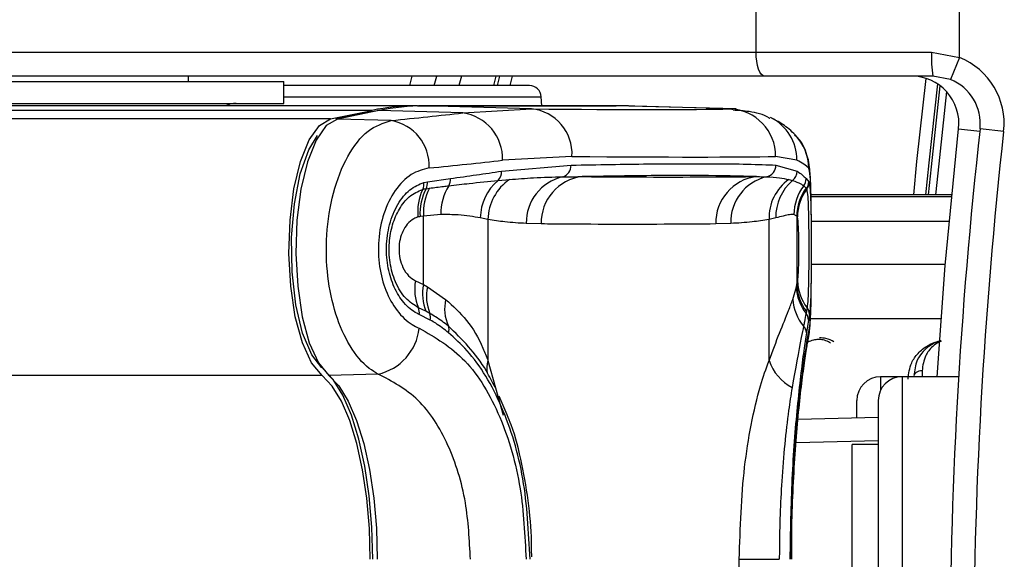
# Model space of a CAD drawing. Header units: millimetres. Extents: x 20 to 26560, y 16 to 18133.
# Tile 64 of 106: x 8870 to 8953, y 13274 to 13320. Entities that reach past the tile are written whole.
import ezdxf

# ---------------------------------------------------------------- set-up
doc = ezdxf.new("R2010")
doc.units = ezdxf.units.MM
doc.header["$LTSCALE"] = 2
doc.layers.add('COMPONENT_GEOMETRY', color=7, linetype='Continuous')
doc.styles.add('SLDTEXTSTYLE0', font='TXT', dxfattribs={"width": 0.75})
doc.dimstyles.new('SLDDIMSTYLE1', dxfattribs={"dimtxt": 150, "dimasz": 6.604, "dimexe": 0, "dimexo": 0.0625, "dimgap": 37.5, "dimtad": 0, "dimtih": 1, "dimtoh": 1, "dimdec": 0, "dimrnd": 1e-09, "dimzin": 12, "dimdsep": 46, "dimtxsty": 'SLDTEXTSTYLE0', "dimsah": 1, "dimcen": 0.09, "dimadec": 0, "dimazin": 3, "dimtfac": 1, "dimtdec": 0, "dimtofl": 0, "dimtmove": 0, "dimatfit": 3, "dimfxl": 1, "dimfrac": 2, "dimtolj": 1, "dimtzin": 12, "dimarcsym": 0})

# ---------------------------------------------------------------- blocks, each defined once
blk = doc.blocks.new('_D_1')
at = {"layer": 'COMPONENT_GEOMETRY', "color": 7}
for p, q in [((8687.523, 18132.791), (8641.82, 18132.791)), ((8641.82, 18132.791), (8641.82, 17894.666)), ((9509.398, 18132.791), (9555.101, 18132.791)), ((9555.101, 18132.791), (9555.101, 17894.666)), ((1221.17, 13266.972), (1221.17, 17923.099)), ((16975.751, 13266.972), (16975.751, 17923.099)), ((1221.17, 17916.749), (8573.813, 17916.749)), ((16975.751, 17916.749), (9623.108, 17916.749)), ((8641.82, 17894.666), (8687.523, 17894.666)), ((9555.101, 17894.666), (9509.398, 17894.666))]:
    blk.add_line(p, q, dxfattribs=at)
for points in [[(1221.17, 17916.749), (1227.774, 17915.733), (1227.774, 17917.765)], [(16975.751, 17916.749), (16969.147, 17917.765), (16969.147, 17915.733)]]:
    blk.add_solid(points, dxfattribs=at)
at = {"layer": 'COMPONENT_GEOMETRY', "color": 7, "char_height": 150, "attachment_point": 1, "style": 'SLDTEXTSTYLE0'}
for s, insert in [('25\'10.13"', (8687.523, 18088.026)), ('7877mm', (8689.294, 17863.599))]:
    blk.add_mtext(s, dxfattribs=dict(at, insert=insert))

msp = doc.modelspace()

# ---------------------------------------------------------------- linework, layer by layer
at = {"color": 7, "linetype": 'Continuous', "lineweight": 25}
for p, q in [((8931.793, 13316.932), (8931.793, 13326.932)), ((8948.894, 13316.494), (8948.894, 13326.932)), ((8846.977, 13316.932), (8931.793, 13316.932)), ((8931.793, 13316.932), (8946.549, 13316.932)), ((8946.549, 13316.932), (8948.894, 13316.494)), ((8948.894, 13316.494), (8948.144, 13314.64)), ((8932.477, 13314.932), (8847.661, 13314.932)), ((8856.313, 13314.482), (8892.078, 13314.482)), ((8884.078, 13314.482), (8884.078, 13314.932)), ((8884.078, 13314.482), (8884.078, 13314.932)), ((8892.078, 13312.632), (8892.078, 13314.482)), ((8902.67, 13314.132), (8902.875, 13314.932)), ((8904.734, 13314.132), (8904.941, 13314.932)), ((8907.009, 13314.932), (8906.8, 13314.132)), ((8909.91, 13314.932), (8909.698, 13314.132)), ((8946.642, 13314.932), (8932.477, 13314.932)), ((8948.144, 13314.64), (8946.642, 13314.932)), ((8912.731, 13314.132), (8892.078, 13314.132)), ((8913.769, 13312.432), (8913.729, 13313.184)), ((8899.496, 13312.042), (7422.688, 13312.042)), ((8903.314, 13312.432), (8509.091, 13312.432)), ((8856.313, 13312.632), (8892.078, 13312.632)), ((8896.009, 13311.33), (8899.496, 13312.042)), ((8899.954, 13312.016), (8896.468, 13311.303)), ((8900.075, 13312.026), (8896.588, 13311.313)), ((8907.122, 13311.83), (8900.075, 13312.026)), ((8903.314, 13312.432), (8920.016, 13312.432)), ((8920.579, 13312.416), (8903.878, 13312.416)), ((8903.893, 13312.416), (8903.878, 13312.416)), ((8912.903, 13312.165), (8903.893, 13312.416)), ((8920.594, 13312.416), (8903.893, 13312.416)), ((8907.122, 13311.83), (8912.903, 13312.165)), ((8920.594, 13312.416), (8920.579, 13312.416)), ((8929.605, 13312.165), (8920.594, 13312.416)), ((8930.126, 13312.158), (8921.116, 13312.409)), ((8901.095, 13311.188), (8896.588, 13311.313)), ((8952.606, 13310.268), (8950.618, 13310.489)), ((8916.307, 13308.166), (8910.477, 13307.842)), ((8935.225, 13307.842), (8933.432, 13308.166)), ((8910.383, 13306.925), (8916.229, 13307.436)), ((8933.462, 13307.436), (8935.246, 13306.925)), ((8904.16, 13306.04), (8906.084, 13306.308)), ((8910.094, 13306.139), (8911.063, 13306.227)), ((8934.534, 13306.227), (8934.856, 13306.139)), ((8936, 13306.308), (8936.212, 13306.04)), ((8903.857, 13305.98), (8904.16, 13306.04)), ((8904.036, 13305.453), (8904.33, 13305.494)), ((8935.99, 13305.494), (8936.018, 13305.453)), ((8936.018, 13305.453), (8936.043, 13305.4)), ((8936.212, 13306.04), (8936.239, 13305.981)), ((8948.238, 13304.948), (8936.405, 13304.948)), ((8903.823, 13303.147), (8903.532, 13303.107)), ((8905.28, 13303.279), (8903.823, 13303.147)), ((8903.823, 13297.387), (8903.823, 13303.147)), ((8909.247, 13302.863), (8908.6, 13302.993)), ((8909.247, 13302.863), (8909.247, 13290.993)), ((8933.449, 13302.993), (8932.877, 13302.863)), ((8932.877, 13290.993), (8932.877, 13302.863)), ((8935.214, 13303.147), (8934.974, 13303.279)), ((8935.214, 13303.147), (8935.214, 13297.387)), ((8935.243, 13303.107), (8935.214, 13303.147)), ((8935.259, 13303.075), (8935.243, 13303.107)), ((8913.722, 13302.488), (8912.463, 13302.53)), ((8929.66, 13302.53), (8928.401, 13302.488)), ((8903.145, 13297.716), (8903.823, 13297.387)), ((8903.823, 13297.387), (8904.154, 13297.196)), ((8904.154, 13297.196), (8905.686, 13296.14)), ((8934.872, 13296.14), (8935.175, 13297.195)), ((8935.175, 13297.195), (8935.214, 13297.387)), ((8935.214, 13297.387), (8935.28, 13297.716)), ((8904.029, 13295.139), (8903.4, 13295.442)), ((8936.074, 13295.442), (8936.019, 13295.139)), ((8904.399, 13294.401), (8903.46, 13294.874)), ((8904.359, 13294.96), (8904.029, 13295.139)), ((8936.019, 13295.139), (8935.986, 13294.959)), ((8936.273, 13294.874), (8936.19, 13294.401)), ((8900.016, 13289.859), (8895.876, 13289.748)), ((8944.06, 13289.632), (8942.26, 13289.632)), ((8948.819, 13289.632), (8944.06, 13289.632)), ((8910.847, 13286.42), (8910.193, 13288.015)), ((8940.26, 13286.186), (8940.26, 13287.631)), ((8942.06, 13287.632), (8942.06, 13241.232)), ((8935.314, 13286.056), (8942.06, 13286.233)), ((8942.06, 13283.932), (8939.86, 13283.932)), ((8939.86, 13244.932), (8939.86, 13283.932)), ((8934.783, 13274.279), (8934.785, 13275.092)), ((8930.376, 13254.585), (8930.376, 13274.28)), ((8930.376, 13274.28), (8933.742, 13274.28))]:
    msp.add_line(p, q, dxfattribs=at)
at = {"color": 8, "linetype": 'Continuous', "lineweight": 25}
for p, q in [((8910.036, 13314.132), (8910.249, 13314.932)), ((8911.285, 13314.932), (8911.071, 13314.132)), ((8892.078, 13313.184), (8913.729, 13313.184)), ((8929.605, 13312.165), (8929.867, 13312.117)), ((8896.009, 13311.33), (7125.252, 13311.33)), ((8948.818, 13310.489), (8950.596, 13310.291)), ((8948.238, 13304.947), (8936.405, 13304.947)), ((8936.409, 13304.803), (8948.224, 13304.803)), ((8948.024, 13302.694), (8936.438, 13302.694)), ((8947.706, 13299.083), (8936.442, 13299.083)), ((8947.349, 13294.508), (8936.358, 13294.508)), ((8909.247, 13290.993), (8910.533, 13286.406)), ((8895.296, 13289.732), (7110.667, 13289.732)), ((8942.26, 13289.632), (8942.26, 13288.504)), ((8944.06, 13289.632), (8944.06, 13239.232)), ((8945.75, 13290.141), (8945.75, 13289.632)), ((8942.06, 13284.256), (8935.151, 13284.075))]:
    msp.add_line(p, q, dxfattribs=at)
at = {"color": 7, "linetype": 'Continuous', "lineweight": 25, "flags": 128}
for points in [[(8932.477, 13314.932), (8932.344, 13314.971), (8932.215, 13315.084), (8932.097, 13315.269), (8931.994, 13315.518), (8931.908, 13315.821), (8931.845, 13316.167), (8931.806, 13316.542), (8931.793, 13316.932)], [(8947.045, 13314.271), (8946.311, 13307.632), (8946.045, 13304.948)], [(8900.075, 13312.026), (8899.963, 13312.017), (8899.954, 13312.016)], [(8920.827, 13312.415), (8920.493, 13312.426), (8920.016, 13312.432)], [(8921.116, 13312.409), (8921.072, 13312.41), (8920.594, 13312.416)], [(8895.296, 13289.732), (8894.41, 13290.798), (8893.644, 13292.483), (8893.049, 13294.679), (8892.663, 13297.244), (8892.511, 13300.01), (8892.603, 13302.799), (8892.933, 13305.429), (8893.48, 13307.731), (8894.208, 13309.554), (8895.069, 13310.78), (8896.009, 13311.33)], [(8896.588, 13311.313), (8895.65, 13310.764), (8894.789, 13309.54), (8894.062, 13307.72), (8893.516, 13305.422), (8893.187, 13302.795), (8893.095, 13300.011), (8893.247, 13297.248), (8893.632, 13294.687), (8894.226, 13292.494), (8894.991, 13290.812), (8895.876, 13289.748)], [(8896.588, 13311.313), (8896.476, 13311.305), (8896.468, 13311.303)], [(8947.024, 13289.632), (8947.7, 13299.006), (8948.818, 13310.489)], [(8895.265, 13290.398), (8894.436, 13291.467), (8893.665, 13293.304), (8893.098, 13295.694), (8892.78, 13298.449), (8892.736, 13301.354), (8892.969, 13304.181), (8893.461, 13306.708), (8894.174, 13308.736), (8894.902, 13309.937)], [(8899.35, 13274.28), (8899.277, 13276.885), (8899.06, 13279.421), (8898.704, 13281.819), (8898.22, 13284.017), (8897.62, 13285.954), (8896.919, 13287.58), (8896.138, 13288.851), (8895.296, 13289.732)], [(8899.561, 13274.28), (8899.485, 13276.985), (8899.26, 13279.619), (8898.89, 13282.11), (8898.387, 13284.392), (8897.764, 13286.404), (8897.037, 13288.092), (8896.225, 13289.412), (8895.351, 13290.327)], [(8895.876, 13289.748), (8896.719, 13288.865), (8897.501, 13287.593), (8898.202, 13285.966), (8898.803, 13284.027), (8899.288, 13281.827), (8899.644, 13279.426), (8899.861, 13276.888), (8899.934, 13274.28)]]:
    msp.add_lwpolyline(points, dxfattribs=at)
at = {"color": 8, "linetype": 'Continuous', "lineweight": 25, "flags": 128}
for points in [[(8945.041, 13304.948), (8945.317, 13307.734), (8946.093, 13314.732)], [(8946.294, 13304.948), (8946.527, 13307.3), (8947.275, 13314.107)], [(8947.806, 13313.618), (8947.059, 13306.747), (8946.881, 13304.948)], [(8936.2, 13292.938), (8936.214, 13293.012), (8936.273, 13293.721)]]:
    msp.add_lwpolyline(points, dxfattribs=at)
at = {"color": 7, "linetype": 'Continuous', "lineweight": 25}
for centre, radius, start, end in [((8957.278, 13316.433), 10.741, 177.33767, 188.03389), ((8946.642, 13310.932), 6, 353.64351, 67.95834), ((8944.842, 13310.932), 4, 353.64351, 90), ((8946.642, 13310.932), 4, 353.64351, 67.95834), ((8912.731, 13313.132), 1, 3, 90), ((8888.078, 13310.632), 2, 90, 115.84193), ((8903.328, 13293.402), 19.03, 90.04184, 101.61604), ((8903.906, 13293.388), 19.028, 90.04184, 101.61604), ((8912.531, 13308.4), 3.783, 356.45207, 84.35244), ((8929.463, 13308.198), 3.969, 359.53589, 87.94737), ((8900.432, 13307.376), 3.869, 357.37741, 80.13082), ((8906.576, 13307.966), 3.903, 358.16896, 81.95887), ((9364.06, 13264.432), 416, 173.64351, 186.35649), ((8932.221, 13307.214), 3.979, 359.78294, 43.98942), ((9364.06, 13264.432), 414, 173.64351, 186.35649), ((8915.261, 13307.387), 0.97, 285.97541, 2.89792), ((8932.465, 13307.431), 0.998, 281.78196, 0.26559), ((8904.974, 13306.242), 1.112, 330.92318, 3.38133), ((8913.409, 13302.788), 4.163, 124.29931, 178.96414), ((8909.357, 13306.856), 1.028, 315.78664, 3.86248), ((8916.44, 13302.583), 3.978, 103.26087, 180.76524), ((8917.637, 13302.586), 3.916, 97.02832, 181.43425), ((8932.305, 13302.596), 3.905, 97.02003, 181.59606), ((8933.567, 13302.651), 3.909, 103.29234, 181.7676), ((8936.823, 13303.009), 3.949, 125.4258, 182.1228), ((8934.237, 13306.936), 1.009, 307.81517, 359.38653), ((8934.998, 13306.315), 1.002, 322.29492, 359.61024), ((8907.687, 13303.525), 4.351, 154.49984, 185.96346), ((8908.046, 13303.365), 4.521, 152.48689, 183.26938), ((8902.777, 13305.862), 1.086, 334.75375, 6.23294), ((8908.33, 13303.403), 4.514, 152.39759, 183.25307), ((8903.032, 13305.972), 1.13, 332.66957, 3.44661), ((8909.759, 13303.352), 4.479, 148.34789, 180.93077), ((8912.819, 13302.916), 4.22, 130.21637, 178.95698), ((8937.428, 13303.1), 3.981, 130.24976, 181.54283), ((8939.001, 13303.271), 4.027, 142.86652, 179.89276), ((8939.215, 13303.125), 4.001, 143.70015, 179.6956), ((8939.243, 13303.087), 4, 143.72078, 179.70955), ((8939.216, 13303.036), 3.958, 143.31364, 179.43269), ((8935.213, 13306.045), 0.999, 323.68948, 359.70857), ((8935.251, 13305.991), 0.987, 323.25053, 359.45177), ((8907.166, 13297.017), 4.081, 170.12699, 202.69168), ((8907.687, 13296.607), 3.941, 168.58117, 201.86881), ((8907.959, 13296.417), 3.884, 168.43215, 202.02888), ((8938.957, 13297.302), 3.783, 181.61365, 218.25021), ((8938.995, 13297.473), 3.782, 181.29355, 218.09684), ((8939.119, 13297.781), 3.84, 180.96887, 217.52467), ((8902.459, 13295.056), 1.017, 349.70841, 22.3418), ((8909.158, 13295.364), 3.558, 167.39964, 204.26853), ((8938.661, 13296.378), 3.796, 183.60236, 220.72577), ((8935.317, 13294.859), 0.955, 0.90154, 37.65104), ((8903.461, 13294.613), 0.962, 347.21669, 21.10408), ((8935.26, 13294.378), 0.93, 1.39034, 38.68858), ((8905.13, 13293.597), 0.842, 342.41203, 21.23922), ((8935.142, 13293.301), 0.878, 2.61918, 43.05875), ((8899.055, 13294.179), 4.426, 282.54971, 354.05884), ((8936.779, 13292.373), 4.14, 199.4748, 241.68696), ((8942.26, 13287.632), 2, 90, 180), ((8944.06, 13287.632), 2, 90, 180)]:
    msp.add_arc(centre, radius, start, end, dxfattribs=at)
at = {"color": 8, "linetype": 'Continuous', "lineweight": 25}
for centre, radius, start, end in [((8931.268, 13307.883), 3.958, 359.40404, 63.91252), ((8911.472, 13290.302), 2.33, 162.73705, 188.80633)]:
    msp.add_arc(centre, radius, start, end, dxfattribs=at)
at = {"color": 7, "linetype": 'Continuous', "lineweight": 25}
for centre, major_axis, ratio, start_param, end_param in [((8774.759, 13316.247), (157.8, -3.883), 0.008952, 5.778956, 6.089617), ((8774.663, 13318.335), (157.8, -0.118), 0.074688, 5.641772, 5.708643), ((8774.66, 13314.346), (161.8, -0.118), 0.072841, 5.641769, 5.70864), ((8774.66, 13312.249), (161.8, -3.883), 0.008731, 5.778946, 6.089606), ((8774.66, 13314.346), (161.799, -7.69), 0.055202, 0.059393, 0.126263)]:
    msp.add_ellipse(centre, major_axis=major_axis, ratio=ratio, start_param=start_param, end_param=end_param, dxfattribs=at)
for points, knots in [([(8932.945, 13311.352), (8932.934, 13311.359), (8932.392, 13311.723), (8931.303, 13311.966), (8930.31, 13312.024), (8929.868, 13312.049)], [0, 0, 0, 0, 0.010799, 0.560152, 1, 1, 1, 1]), ([(8900.016, 13289.859), (8899.763, 13290.007), (8898.911, 13290.506), (8897.602, 13292.071), (8896.384, 13294.793), (8895.688, 13298.07), (8895.591, 13301.652), (8896.161, 13305.235), (8897.389, 13308.319), (8899.116, 13310.553), (8900.436, 13310.977), (8901.095, 13311.188)], [0, 0, 0, 0, 0.049826, 0.167561, 0.280578, 0.391781, 0.505299, 0.624319, 0.748663, 0.874604, 1, 1, 1, 1]), ([(8935.098, 13309.962), (8934.921, 13310.133), (8934.377, 13310.654), (8933.714, 13311.067), (8933.211, 13311.332), (8933.059, 13311.412)], [0, 0, 0, 0, 0.252578, 0.773523, 1, 1, 1, 1]), ([(8936.444, 13300.226), (8936.445, 13300.313), (8936.446, 13301.077), (8936.441, 13302.549), (8936.424, 13304.416), (8936.384, 13306.026), (8936.312, 13307.077), (8936.193, 13307.955), (8935.868, 13308.879), (8935.496, 13309.583), (8935.128, 13309.892), (8935.034, 13309.971)], [0, 0, 0, 0, 0.020792, 0.182366, 0.344373, 0.512684, 0.697179, 0.810235, 0.885378, 0.97067, 1, 1, 1, 1]), ([(8904.297, 13307.199), (8903.785, 13307.069), (8902.762, 13306.808), (8901.408, 13305.412), (8900.432, 13303.465), (8899.973, 13301.183), (8900.052, 13298.898), (8900.609, 13296.817), (8901.574, 13295.1), (8902.597, 13294.124), (8903.259, 13293.814), (8903.457, 13293.721)], [0, 0, 0, 0, 0.128283, 0.255896, 0.379754, 0.496488, 0.607307, 0.716724, 0.829647, 0.949094, 1, 1, 1, 1]), ([(8916.229, 13307.436), (8918.471, 13307.475), (8922.954, 13307.553), (8927.69, 13307.565), (8931.206, 13307.527), (8932.709, 13307.466), (8933.462, 13307.436)], [0, 0, 0, 0, 0.287942, 0.575885, 0.787474, 1, 1, 1, 1]), ([(8936.444, 13300.874), (8936.443, 13301.562), (8936.439, 13302.983), (8936.415, 13304.858), (8936.362, 13306.326), (8936.285, 13307.042), (8936.22, 13307.162), (8936.2, 13307.199)], [0, 0, 0, 0, 0.204019, 0.421342, 0.649332, 0.890852, 1, 1, 1, 1]), ([(8906.084, 13306.308), (8906.819, 13306.412), (8908.289, 13306.619), (8909.685, 13306.823), (8910.383, 13306.925)], [0, 0, 0, 0, 0.4998616, 1, 1, 1, 1]), ([(8911.063, 13306.227), (8911.735, 13306.28), (8913.272, 13306.401), (8914.715, 13306.436), (8915.527, 13306.455)], [0, 0, 0, 0, 0.437506, 1, 1, 1, 1]), ([(8915.527, 13306.455), (8915.83, 13306.457), (8916.381, 13306.462), (8916.916, 13306.469), (8917.157, 13306.472)], [0, 0, 0, 0, 0.550084, 1, 1, 1, 1]), ([(8931.828, 13306.472), (8930.382, 13306.51), (8927.753, 13306.577), (8922.531, 13306.557), (8918.769, 13306.498), (8917.157, 13306.472)], [0, 0, 0, 0, 0.411197, 0.74781, 1, 1, 1, 1]), ([(8917.157, 13306.472), (8917.513, 13306.469), (8919.517, 13306.45), (8923.169, 13306.432), (8927.703, 13306.438), (8930.59, 13306.462), (8931.828, 13306.472)], [0, 0, 0, 0, 0.072703, 0.409757, 0.746813, 1, 1, 1, 1]), ([(8931.828, 13306.472), (8931.986, 13306.469), (8932.274, 13306.462), (8932.546, 13306.457), (8932.669, 13306.455)], [0, 0, 0, 0, 0.550084, 1, 1, 1, 1]), ([(8932.669, 13306.455), (8933.047, 13306.436), (8933.719, 13306.401), (8934.286, 13306.28), (8934.534, 13306.227)], [0, 0, 0, 0, 0.562494, 1, 1, 1, 1]), ([(8935.246, 13306.925), (8935.394, 13306.823), (8935.69, 13306.62), (8935.897, 13306.412), (8936, 13306.308)], [0, 0, 0, 0, 0.4998621, 1, 1, 1, 1]), ([(8903.46, 13294.874), (8903.394, 13294.905), (8902.944, 13295.117), (8902.168, 13295.765), (8901.325, 13297.103), (8900.803, 13298.754), (8900.648, 13300.601), (8900.917, 13302.514), (8901.623, 13304.204), (8902.652, 13305.474), (8903.455, 13305.811), (8903.857, 13305.98)], [0, 0, 0, 0, 0.021466, 0.146972, 0.265052, 0.37829, 0.491889, 0.612335, 0.742127, 0.871039, 1, 1, 1, 1]), ([(8903.4, 13295.442), (8903.029, 13295.671), (8902.286, 13296.129), (8901.434, 13297.515), (8900.958, 13299.178), (8900.893, 13300.887), (8901.182, 13302.463), (8901.772, 13303.812), (8902.647, 13304.92), (8903.371, 13305.231), (8903.759, 13305.398)], [0, 0, 0, 0, 0.136771, 0.273805, 0.40009, 0.516407, 0.628045, 0.740836, 0.860989, 1, 1, 1, 1]), ([(8903.759, 13305.398), (8903.806, 13305.41), (8903.898, 13305.432), (8903.99, 13305.446), (8904.036, 13305.453)], [0, 0, 0, 0, 0.502419, 1, 1, 1, 1]), ([(8904.33, 13305.494), (8904.724, 13305.547), (8905.269, 13305.62), (8905.799, 13305.684), (8905.946, 13305.702)], [0, 0, 0, 0, 0.722931, 1, 1, 1, 1]), ([(8905.946, 13305.702), (8906.529, 13305.769), (8907.974, 13305.934), (8909.302, 13306.062), (8910.094, 13306.139)], [0, 0, 0, 0, 0.403381, 1, 1, 1, 1]), ([(8934.856, 13306.139), (8935.105, 13306.053), (8935.48, 13305.924), (8935.713, 13305.758), (8935.791, 13305.702)], [0, 0, 0, 0, 0.665988, 1, 1, 1, 1]), ([(8935.791, 13305.702), (8935.844, 13305.655), (8935.919, 13305.589), (8935.975, 13305.515), (8935.99, 13305.494)], [0, 0, 0, 0, 0.722931, 1, 1, 1, 1]), ([(8936.043, 13305.4), (8936.074, 13305.232), (8936.138, 13304.896), (8936.189, 13303.625), (8936.214, 13302.01), (8936.22, 13300.29), (8936.213, 13298.663), (8936.191, 13297.243), (8936.15, 13296.06), (8936.1, 13295.655), (8936.074, 13295.442)], [0, 0, 0, 0, 0.14005, 0.280395, 0.409802, 0.528506, 0.640305, 0.752924, 0.870839, 1, 1, 1, 1]), ([(8936.239, 13305.981), (8936.271, 13305.814), (8936.335, 13305.48), (8936.391, 13304.218), (8936.419, 13302.531), (8936.428, 13300.618), (8936.423, 13298.764), (8936.404, 13297.113), (8936.364, 13295.772), (8936.314, 13295.12), (8936.278, 13294.907), (8936.273, 13294.874)], [0, 0, 0, 0, 0.128772, 0.257506, 0.386957, 0.507462, 0.621373, 0.734927, 0.852016, 0.977201, 1, 1, 1, 1]), ([(8903.359, 13303.073), (8903.24, 13303.031), (8902.924, 13302.919), (8902.472, 13302.528), (8902.079, 13301.913), (8901.834, 13301.201), (8901.735, 13300.402), (8901.816, 13299.564), (8902.095, 13298.75), (8902.55, 13298.074), (8902.947, 13297.835), (8903.145, 13297.716)], [0, 0, 0, 0, 0.077485, 0.206091, 0.317362, 0.415605, 0.514532, 0.624244, 0.732937, 0.867116, 1, 1, 1, 1]), ([(8903.532, 13303.107), (8903.503, 13303.103), (8903.445, 13303.094), (8903.388, 13303.08), (8903.359, 13303.073)], [0, 0, 0, 0, 0.503349, 1, 1, 1, 1]), ([(8908.6, 13302.993), (8908.017, 13303.096), (8907.043, 13303.269), (8905.785, 13303.276), (8905.28, 13303.279)], [0, 0, 0, 0, 0.5988925, 1, 1, 1, 1]), ([(8912.463, 13302.53), (8911.863, 13302.562), (8910.791, 13302.62), (8909.719, 13302.789), (8909.247, 13302.863)], [0, 0, 0, 0, 0.558599, 1, 1, 1, 1]), ([(8932.877, 13302.863), (8932.404, 13302.789), (8931.332, 13302.62), (8930.26, 13302.562), (8929.66, 13302.53)], [0, 0, 0, 0, 0.441401, 1, 1, 1, 1]), ([(8934.974, 13303.279), (8934.863, 13303.279), (8934.528, 13303.28), (8933.881, 13303.108), (8933.449, 13302.993)], [0, 0, 0, 0, 0.331963, 1, 1, 1, 1]), ([(8935.28, 13297.716), (8935.288, 13297.764), (8935.313, 13297.906), (8935.345, 13298.309), (8935.371, 13298.942), (8935.386, 13299.669), (8935.39, 13300.5), (8935.381, 13301.36), (8935.358, 13302.169), (8935.318, 13302.807), (8935.278, 13302.986), (8935.259, 13303.075)], [0, 0, 0, 0, 0.061845, 0.1849, 0.290127, 0.388407, 0.48934, 0.604425, 0.718225, 0.859767, 1, 1, 1, 1]), ([(8928.401, 13302.488), (8927.163, 13302.477), (8924.274, 13302.453), (8919.737, 13302.448), (8916.082, 13302.465), (8914.077, 13302.484), (8913.722, 13302.488)], [0, 0, 0, 0, 0.253188, 0.590242, 0.927296, 1, 1, 1, 1]), ([(8936.2, 13292.952), (8936.205, 13292.972), (8936.271, 13293.25), (8936.315, 13293.792), (8936.392, 13294.82), (8936.425, 13296.398), (8936.443, 13298.264), (8936.444, 13299.615), (8936.444, 13300.226)], [0, 0, 0, 0, 0.009456, 0.131536, 0.352157, 0.574495, 0.80747, 1, 1, 1, 1]), ([(8905.686, 13296.14), (8906.299, 13295.585), (8907.539, 13294.46), (8908.618, 13292.624), (8909.11, 13291.347), (8909.247, 13290.993)], [0, 0, 0, 0, 0.413547, 0.837804, 1, 1, 1, 1]), ([(8932.877, 13290.993), (8933.178, 13291.796), (8933.789, 13293.423), (8934.468, 13295.027), (8934.762, 13295.838), (8934.872, 13296.14)], [0, 0, 0, 0, 0.379006, 0.768783, 1, 1, 1, 1]), ([(8905.915, 13293.902), (8905.563, 13294.169), (8905.058, 13294.553), (8904.521, 13294.865), (8904.359, 13294.96)], [0, 0, 0, 0, 0.696668, 1, 1, 1, 1]), ([(8935.986, 13294.959), (8935.944, 13294.735), (8935.884, 13294.413), (8935.807, 13294.02), (8935.783, 13293.901)], [0, 0, 0, 0, 0.696657, 1, 1, 1, 1]), ([(8905.933, 13293.342), (8905.576, 13293.618), (8905.076, 13294.004), (8904.55, 13294.313), (8904.399, 13294.401)], [0, 0, 0, 0, 0.714143, 1, 1, 1, 1]), ([(8909.844, 13288.729), (8909.607, 13289.203), (8908.544, 13291.334), (8907.065, 13292.778), (8905.915, 13293.902)], [0, 0, 0, 0, 0.222458, 1, 1, 1, 1]), ([(8935.783, 13293.901), (8935.721, 13293.589), (8935.461, 13292.282), (8935.095, 13290.265), (8934.816, 13288.729)], [0, 0, 0, 0, 0.238761, 1, 1, 1, 1]), ([(8936.19, 13294.401), (8936.152, 13294.172), (8936.098, 13293.852), (8936.037, 13293.455), (8936.019, 13293.342)], [0, 0, 0, 0, 0.71409, 1, 1, 1, 1]), ([(8903.457, 13293.721), (8904.802, 13292.949), (8907.484, 13291.41), (8910.377, 13286.522), (8912.142, 13280.585), (8912.348, 13276.292), (8912.444, 13274.28)], [0, 0, 0, 0, 0.263204, 0.524727, 0.777185, 1, 1, 1, 1]), ([(8912.784, 13274.28), (8912.666, 13276.58), (8912.43, 13281.189), (8910.534, 13287.346), (8908.196, 13291.278), (8906.461, 13292.861), (8905.933, 13293.342)], [0, 0, 0, 0, 0.287424, 0.575721, 0.870977, 1, 1, 1, 1]), ([(8936.019, 13293.342), (8935.947, 13292.86), (8935.71, 13291.278), (8935.234, 13287.345), (8934.739, 13281.189), (8934.668, 13276.581), (8934.633, 13274.28)], [0, 0, 0, 0, 0.129083, 0.424338, 0.712561, 1, 1, 1, 1]), ([(8934.729, 13274.28), (8934.763, 13276.504), (8934.831, 13280.965), (8935.303, 13286.856), (8935.874, 13291.501), (8936.139, 13292.975), (8936.273, 13293.721)], [0, 0, 0, 0, 0.246039, 0.493344, 0.74369, 1, 1, 1, 1]), ([(8934.785, 13275.092), (8934.784, 13275.457), (8934.782, 13276.965), (8934.869, 13279.58), (8935.037, 13282.787), (8935.269, 13285.728), (8935.531, 13288.293), (8935.801, 13290.438), (8936.024, 13291.952), (8936.165, 13292.762), (8936.197, 13292.921), (8936.201, 13292.938)], [0, 0, 0, 0, 0.043073, 0.177734, 0.31299, 0.448323, 0.585015, 0.722363, 0.860992, 0.985354, 1, 1, 1, 1]), ([(8938.337, 13292.585), (8938.121, 13292.692), (8937.752, 13292.876), (8937.311, 13292.899), (8937.127, 13292.909)], [0, 0, 0, 0, 0.582959, 1, 1, 1, 1]), ([(8947.351, 13292.656), (8947.318, 13292.651), (8947.023, 13292.606), (8946.455, 13292.316), (8945.789, 13291.778), (8945.204, 13290.895), (8945.114, 13290.169), (8945.06, 13289.728)], [0, 0, 0, 0, 0.019593, 0.174111, 0.402339, 0.637038, 1, 1, 1, 1]), ([(8930.376, 13274.28), (8930.46, 13276.918), (8930.586, 13280.861), (8931.355, 13285.661), (8932.051, 13288.695), (8932.63, 13290.307), (8932.877, 13290.993)], [0, 0, 0, 0, 0.419372, 0.626845, 0.841167, 1, 1, 1, 1]), ([(8907.768, 13274.28), (8907.686, 13275.894), (8907.512, 13279.332), (8906.006, 13284.094), (8903.513, 13288.019), (8901.185, 13289.244), (8900.016, 13289.859)], [0, 0, 0, 0, 0.223488, 0.476086, 0.737075, 1, 1, 1, 1]), ([(8945.75, 13290.141), (8945.659, 13290.134), (8945.475, 13290.119), (8945.243, 13290.004), (8945.106, 13289.863), (8945.072, 13289.764), (8945.06, 13289.728)], [0, 0, 0, 0, 0.279636, 0.559272, 0.838908, 1, 1, 1, 1]), ([(8934.816, 13288.729), (8934.717, 13288.096), (8934.356, 13285.789), (8933.915, 13281.232), (8933.749, 13276.803), (8933.743, 13274.58), (8933.742, 13274.28)], [0, 0, 0, 0, 0.159037, 0.579884, 0.943274, 1, 1, 1, 1]), ([(8912.92, 13274.477), (8912.92, 13274.751), (8912.923, 13276.192), (8912.718, 13278.853), (8912.139, 13282.313), (8911.499, 13284.886), (8910.965, 13286.144), (8910.847, 13286.42)], [0, 0, 0, 0, 0.0645104, 0.3395056, 0.6284249, 0.9183005, 1, 1, 1, 1])]:
    msp.add_open_spline(points, degree=3, knots=knots, dxfattribs=at)
at = {"color": 8, "linetype": 'Continuous', "lineweight": 25}
for points, knots in [([(8936.273, 13293.721), (8936.308, 13293.996), (8936.377, 13294.544), (8936.424, 13296.284), (8936.442, 13298.423), (8936.447, 13300.072), (8936.444, 13300.838), (8936.444, 13300.874)], [0, 0, 0, 0, 0.25735, 0.51304, 0.7581, 0.988858, 1, 1, 1, 1]), ([(8938.046, 13292.463), (8937.993, 13292.502), (8937.823, 13292.626), (8937.457, 13292.738), (8937.009, 13292.785), (8936.555, 13292.721), (8936.295, 13292.605), (8936.148, 13292.538)], [0, 0, 0, 0, 0.113506, 0.360647, 0.554349, 0.747632, 1, 1, 1, 1]), ([(8944.567, 13289.432), (8944.626, 13289.903), (8944.723, 13290.682), (8945.367, 13291.631), (8946.119, 13292.232), (8946.835, 13292.57), (8947.249, 13292.627), (8947.35, 13292.641)], [0, 0, 0, 0, 0.340189, 0.562867, 0.787172, 0.948054, 1, 1, 1, 1]), ([(8947.348, 13292.615), (8947.28, 13292.591), (8946.991, 13292.488), (8946.508, 13292.096), (8945.902, 13291.323), (8945.807, 13290.582), (8945.75, 13290.141)], [0, 0, 0, 0, 0.056154, 0.237467, 0.545947, 1, 1, 1, 1])]:
    msp.add_open_spline(points, degree=3, knots=knots, dxfattribs=at)

# ---------------------------------------------------------------- dimensions: what is measured, and where the dimension line sits
at = {"layer": 'COMPONENT_GEOMETRY', "color": 7}
dim = msp.add_linear_dim(base=(16975.751, 17916.749), p1=(1221.17, 13264.432), p2=(16975.751, 13264.432), angle=0, dimstyle='SLDDIMSTYLE1', dxfattribs=at)
dim.commit()
dim.dimension.update_dxf_attribs({"geometry": '_D_1', "text_midpoint": (9098.46, 17916.749), "dimtype": 160})

doc.saveas('drawing.dxf')
